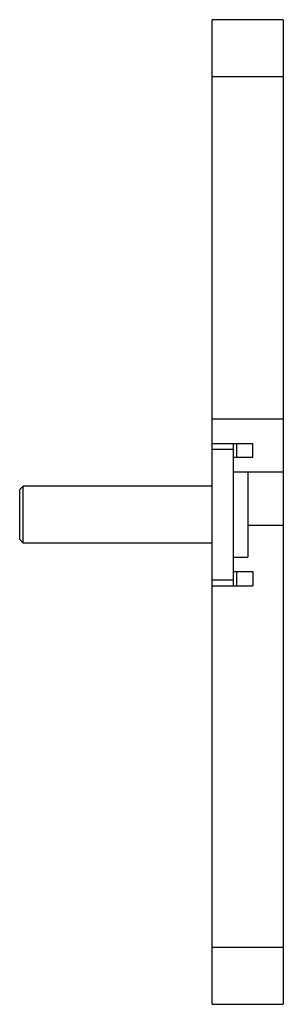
# Model space of a CAD drawing. Header units: millimetres. Extents: x 41 to 78, y 14 to 152.
import ezdxf

# ---------------------------------------------------------------- set-up
doc = ezdxf.new("R2010")
doc.units = ezdxf.units.MM
doc.header["$LTSCALE"] = 10.799627
doc.layers.get('0').update_dxf_attribs({"linetype": 'CONTINUOUS'})

msp = doc.modelspace()

# ---------------------------------------------------------------- linework, layer by layer
at = {"color": 7, "linetype": 'CONTINUOUS'}
for p, q in [((68.09, 13.69), (68.09, 151.99)), ((78.09, 151.99), (68.09, 151.99)), ((78.09, 151.99), (78.09, 13.69)), ((68.09, 143.99), (78.09, 143.99)), ((78.09, 95.88), (68.09, 95.88)), ((68.09, 92.48), (73.82, 92.48)), ((68.09, 91.68), (71.09, 91.68)), ((71.09, 72.48), (71.09, 92.48)), ((71.58, 90.48), (71.58, 92.48)), ((73.82, 90.48), (73.82, 92.48)), ((73.82, 90.48), (71.09, 90.48)), ((71.09, 88.48), (73.09, 88.48)), ((73.09, 88.48), (73.09, 76.48)), ((78.09, 88.44), (73.09, 88.44)), ((41.59, 86.48), (41.09, 85.98)), ((41.09, 78.98), (41.09, 85.98)), ((41.59, 78.48), (41.59, 86.48)), ((68.09, 86.48), (41.59, 86.48)), ((73.09, 81.01), (78.09, 81.01)), ((41.59, 78.48), (41.09, 78.98)), ((68.09, 78.48), (41.59, 78.48)), ((71.09, 76.48), (73.09, 76.48)), ((71.09, 74.48), (73.82, 74.48)), ((71.58, 72.48), (71.58, 74.48)), ((73.82, 74.48), (73.82, 72.48)), ((71.09, 73.28), (68.09, 73.28)), ((68.09, 72.48), (73.82, 72.48)), ((78.09, 21.69), (68.09, 21.69)), ((68.09, 13.69), (78.09, 13.69))]:
    msp.add_line(p, q, dxfattribs=at)

doc.saveas('drawing.dxf')
